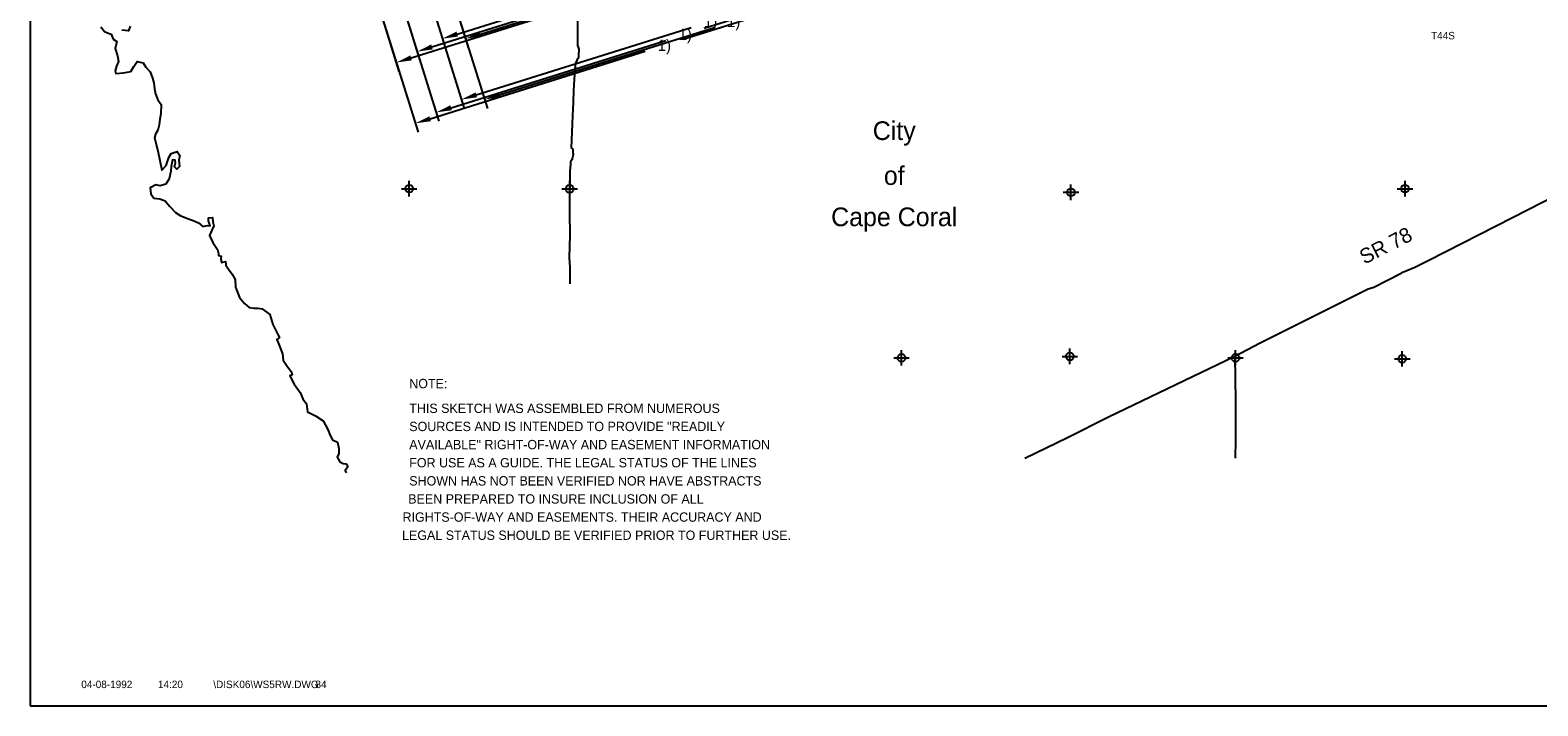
# Model space of a CAD drawing. Extents: x 119693 to 416873, y 706841 to 914021.
# Tile 1 of 99: x 142962 to 191433, y 832571 to 854296. Entities that reach past the tile are written whole.
import ezdxf
from ezdxf.enums import TextEntityAlignment as Align

# ---------------------------------------------------------------- set-up
doc = ezdxf.new("R2010")
doc.units = 0
doc.header["$LTSCALE"] = 800
doc.header["$PDMODE"] = 34
doc.header["$PDSIZE"] = 250
doc.layers.get('0').update_dxf_attribs({"linetype": 'CONTINUOUS'})
for name, color, linetype in [('BORDER', 1, 'CONTINUOUS'), ('MAJROADS', 9, 'CONTINUOUS'), ('PROPRWDIM', 12, 'CONTINUOUS'), ('RWDIM', 10, 'CONTINUOUS'), ('SEC', 2, 'CONTINUOUS'), ('TEXT', 7, 'CONTINUOUS'), ('WATER', 4, 'CONTINUOUS')]:
    doc.layers.add(name, color=color, linetype=linetype)
doc.dimstyles.get("Standard").update_dxf_attribs({"dimtxt": 2.5, "dimasz": 2.5, "dimexe": 1.25, "dimexo": 0.625, "dimtad": 1, "dimcen": 2.5, "dimazin": 3, "dimtfac": 1, "dimtmove": 0, "dimatfit": 3})

# ---------------------------------------------------------------- blocks, each defined once
blk = doc.blocks.new('LOGON')
at = {"color": 0}
blk.add_attdef('DATE', text='', height=1, dxfattribs=at).set_placement((-1.87, 1.76), align=Align.RIGHT)
for tag, p in [('TIME', (1.56, 1.76)), ('DRAWING', (8.97, 1.76)), ('OPERATOR', (22.66, 1.76))]:
    blk.add_attdef(tag, p, '', height=1, dxfattribs=at)
blk = doc.blocks.new('*D')
at = {"color": 0}
for p, q in [((232779, 891947), (232779, 892447)), ((232779, 892447), (233279, 892447)), ((232779, 888563), (232779, 888063)), ((232552, 885854), (233000, 886076)), ((233000, 886076), (233500, 886076)), ((209289, 885625), (209781, 885716)), ((208109, 885406), (207618, 885315)), ((230057, 884623), (229609, 884402)), ((224929, 882891), (224429, 882891)), ((225158, 882447), (224929, 882891)), ((231470, 881761), (231219, 881638)), ((225346, 880543), (225117, 880988)), ((229346, 880713), (229597, 880837)), ((226432, 879978), (226661, 879534)), ((211595, 879247), (211595, 877991)), ((214826, 879210), (214826, 877991)), ((226232, 878825), (226462, 878381)), ((204009, 878202), (204009, 878702)), ((206981, 878758), (206481, 878758)), ((206981, 878258), (206981, 878758)), ((226462, 878381), (226962, 878381)), ((212095, 878291), (212479, 878291)), ((212095, 878291), (212479, 878291)), ((214326, 878291), (213942, 878291)), ((214326, 878291), (213942, 878291)), ((204009, 877112), (204009, 876612)), ((206982, 877058), (206982, 876558)), ((200836, 876739), (202249, 874017)), ((200837, 876739), (202228, 874086)), ((204009, 876612), (203509, 876612)), ((201667, 874053), (187973, 866941)), ((193073, 873861), (192822, 874293)), ((201646, 874119), (193260, 869725)), ((193651, 872866), (193902, 872434)), ((193902, 872434), (194402, 872434)), ((187282, 870722), (186655, 871922)), ((186351, 871424), (184674, 870548)), ((184898, 869655), (184671, 870101)), ((185327, 870506), (184827, 870506)), ((185555, 870061), (185327, 870506)), ((181895, 869096), (183572, 869972)), ((181899, 867927), (181289, 869108)), ((183815, 864775), (192200, 869169)), ((185443, 869203), (185459, 869211)), ((186041, 869114), (186269, 868669)), ((180982, 868612), (176642, 866370)), ((185418, 868629), (185644, 868183)), ((185644, 868183), (186144, 868183)), ((182121, 866931), (183511, 864277)), ((173214, 859275), (186909, 866388)), ((171194, 863555), (175535, 865798)), ((176424, 865245), (176178, 865680)), ((176947, 864322), (177193, 863887)), ((182898, 864313), (178557, 862087)), ((177193, 863887), (177693, 863887)), ((171222, 862411), (170612, 863592)), ((170496, 862661), (170496, 863161)), ((170496, 861511), (170496, 861011)), ((171447, 861480), (172303, 858750)), ((171447, 861480), (172915, 856795)), ((171478, 861473), (172839, 858817)), ((171495, 861500), (172909, 858779)), ((173147, 859312), (177488, 861538)), ((170496, 861011), (169996, 861011)), ((160962, 859792), (161036, 860286)), ((160777, 858555), (160703, 858061)), ((171736, 858887), (164827, 856721)), ((155449, 858218), (154949, 858218)), ((155750, 857819), (155449, 858218)), ((160703, 858061), (160203, 858061)), ((156503, 856821), (156804, 856422)), ((172349, 856932), (165440, 854766)), ((155449, 856465), (156304, 853735)), ((155449, 856465), (156917, 851780)), ((156692, 854170), (163601, 856336)), ((157305, 852216), (164214, 854382))]:
    blk.add_line(p, q, dxfattribs=at)
for points in [[(232862, 891947), (232696, 891947), (232779, 891447)], [(232862, 888563), (232696, 888563), (232779, 889063)], [(209304, 885543), (209274, 885707), (208798, 885534)], [(232589, 885780), (232515, 885929), (232103, 885633)], [(208125, 885324), (208094, 885488), (208601, 885497)], [(230094, 884548), (230020, 884698), (230506, 884844)], [(225084, 882409), (225232, 882485), (225387, 882003)], [(231507, 881687), (231433, 881836), (231918, 881983)], [(229383, 880639), (229310, 880788), (228898, 880492)], [(225272, 880505), (225420, 880582), (225575, 880099)], [(226358, 879940), (226506, 880016), (226202, 880422)], [(226158, 878787), (226307, 878864), (226003, 879270)], [(212095, 878208), (212095, 878375), (211595, 878291)], [(212095, 878208), (212095, 878375), (211595, 878291)], [(214326, 878208), (214326, 878375), (214826, 878291)], [(214326, 878208), (214326, 878375), (214826, 878291)], [(204093, 878202), (203926, 878202), (204009, 877702)], [(206898, 878258), (207065, 878258), (206981, 877758)], [(204093, 877112), (203926, 877112), (204009, 877612)], [(206898, 877058), (207065, 877058), (206981, 877558)], [(201684, 874045), (201607, 874193), (202088, 874351)], [(201706, 873979), (201629, 874127), (202111, 874284)], [(193001, 873819), (193145, 873903), (193324, 873428)], [(193579, 872824), (193723, 872908), (193399, 873299)], [(186389, 871350), (186312, 871498), (186794, 871656)], [(185481, 870023), (185629, 870099), (185783, 869616)], [(184823, 869617), (184972, 869693), (185124, 869209)], [(181933, 869022), (181856, 869170), (181452, 868865)], [(185967, 869076), (186115, 869152), (185813, 869558)], [(181020, 868538), (180944, 868686), (181426, 868842)], [(185343, 868592), (185492, 868667), (185192, 869075)], [(176352, 865204), (176497, 865286), (176671, 864809)], [(176874, 864281), (177019, 864363), (176700, 864757)], [(183853, 864701), (183776, 864849), (183372, 864543)], [(182936, 864239), (182860, 864387), (183343, 864541)], [(171232, 863481), (171156, 863629), (170750, 863325)], [(170580, 862661), (170413, 862661), (170496, 862161)], [(170580, 861511), (170413, 861511), (170496, 862011)], [(161045, 859779), (160880, 859804), (160888, 859297)], [(160859, 858543), (160695, 858568), (160851, 859050)], [(171761, 858807), (171711, 858966), (172213, 859036)], [(173185, 859238), (173109, 859386), (172702, 859084)], [(173253, 859202), (173176, 859349), (172770, 859045)], [(155683, 857769), (155816, 857869), (156051, 857420)], [(156437, 856771), (156570, 856871), (156202, 857220)], [(172374, 856852), (172324, 857011), (172826, 857081)], [(156717, 854091), (156667, 854250), (156215, 854021)], [(157330, 852136), (157280, 852295), (156827, 852066)]]:
    blk.add_solid(points, dxfattribs=at)
for s, p in [("EXISTING 90'", (233779, 892267)), ("EXISTING 75'", (234000, 885896)), ("200'", (206038, 885135)), ("70'", (223191, 882711)), ("270'", (229868, 881057)), ("200'", (204901, 878578)), ('2)', (212979, 878111)), ('2)', (212979, 878111)), ("30'", (227462, 878201)), ("90'", (202272, 876432)), ("150'", (194902, 872254)), ("30'", (183590, 870326)), ('2)', (183891, 870080)), ('1)', (192524, 869267)), ("150'", (186644, 868003)), ('1)', (187235, 866484)), ('2)', (175857, 865904)), ("60'", (178193, 863707)), ('1)', (177817, 861632)), ("150'", (168468, 860831)), ("250'", (153369, 858038)), ("250'", (158623, 857881)), ('1)', (164008, 856349)), ('1)', (164621, 854394))]:
    blk.add_text(s, height=360, dxfattribs=at).set_placement(p)
blk = doc.blocks.new('RWNOTE')
at = {"layer": 'TEXT', "color": 0}
for s, p in [('NOTE:', (0, 0)), ('THIS SKETCH WAS ASSEMBLED FROM NUMEROUS', (0, -796)), ('SOURCES AND IS INTENDED TO PROVIDE "READILY', (0, -1379)), ('AVAILABLE" RIGHT-OF-WAY AND EASEMENT INFORMATION ', (0, -1962)), ('FOR USE AS A GUIDE. THE LEGAL STATUS OF THE LINES', (0, -2545)), ('SHOWN HAS NOT BEEN VERIFIED NOR HAVE ABSTRACTS ', (0, -3128)), ('BEEN PREPARED TO INSURE INCLUSION OF ALL', (-33, -3710)), (' RIGHTS-OF-WAY AND EASEMENTS. THEIR ACCURACY AND ', (-328, -4293)), (' LEGAL STATUS SHOULD BE VERIFIED PRIOR TO FURTHER USE.', (-344, -4876))]:
    blk.add_text(s, height=300, dxfattribs=at).set_placement(p)

msp = doc.modelspace()

# ---------------------------------------------------------------- linework, layer by layer
at = {"layer": 'BORDER', "color": 0}
msp.add_lwpolyline([(142961.637, 832571.048), (238961.637, 832571.048), (238961.637, 895571.048), (142961.637, 895571.048)], close=True, dxfattribs=at)
at = {"layer": 'MAJROADS', "color": 0}
for points in [[(160554.57, 854863.269), (160554.94, 853799.114), (160579.698, 853748.653), (160604.393, 853689.813), (160594.438, 853480.409), (160593.87, 853405.001), (160560.166, 853380.117), (160525.958, 853288.204), (160492.002, 853229.805), (160473.857, 853045.6), (160426.856, 852367.243), (160423.83, 851965.067), (160395.541, 851546.322), (160354.27, 850515.997), (160412.542, 850465.284), (160411.66, 850347.982), (160419.849, 850322.783), (160410.903, 850247.438), (160402.209, 850205.608), (160376.506, 850130.389), (160334.108, 850063.675), (160333.414, 849971.509), (160306.765, 849770.61), (160311.675, 849309.72), (160300.837, 848983.015), (160296.486, 848404.886), (160316.452, 847717.646), (160294.082, 846972.07), (160317.011, 846678.627), (160308.934, 846137.758)], [(174942.177, 840533.316), (176316.958, 841193.84), (177629.195, 841862.79), (181691.221, 843818.425), (182482.002, 844231.5), (185980.989, 845973.47), (186157.392, 846030.81), (187057.48, 846493.347), (187091.122, 846509.855), (187477.821, 846674.559), (187923.612, 846897.48), (190615.434, 848276.775), (192524.916, 849251.311)], [(181691.221, 843818.425), (181717.326, 842388.46), (181716.307, 841114.772), (181705.009, 840533.316)]]:
    msp.add_lwpolyline(points, dxfattribs=at)
at = {"layer": 'SEC', "color": 0}
for p in [(155148.099, 849199.221), (160307.906, 849195.943), (176423.357, 849082.092), (187162.467, 849198.873), (170974.563, 843759.609), (176385.929, 843805.205), (181713.027, 843759.124), (187073.722, 843729.612)]:
    msp.add_point(p, dxfattribs=at)
at = {"layer": 'WATER', "color": 0}
for points in [[(145233.668, 854401.026), (145349.917, 854249.467), (145450.148, 854206.909), (145567.13, 854164.238), (145633.066, 854004.641), (145749.823, 853928.466), (145698.043, 853702.651), (145771.847, 853467.613), (145804.109, 853283.114), (145736.141, 853141.172), (145693.245, 852990.685), (145717.808, 852906.755), (145960.827, 852921.87), (146195.696, 852970.546), (146297.281, 853129.014), (146407.243, 853287.426), (146591.234, 853244.303), (146682.411, 853101.289), (146823.845, 852957.936), (146897.875, 852756.403), (146938.739, 852605.351), (146954.136, 852404.213), (146986.568, 852244.842), (147069.03, 852051.627), (147176.903, 851900.124), (147158.175, 851607.075), (147131.862, 851431.347), (147105.548, 851255.619), (147062.482, 851080.003), (146986.251, 850954.87), (146960.332, 850837.775), (147066.399, 850418.237), (147196.239, 849797.505), (147331.272, 849947.371), (147416.782, 850206.465), (147493.014, 850331.598), (147686.115, 850397.308), (147777.405, 850271.046), (147742.828, 850112.126), (147758.226, 849910.988), (147673.9, 849827.792), (147599.024, 849903.684), (147633.375, 850029.1), (147625.563, 850112.917), (147541.859, 850121.857), (147490.191, 849912.794), (147489.175, 849762.025), (147428.906, 849519.514), (147318.831, 849344.35), (147142.595, 849295.28), (147000.371, 849321.367), (146823.796, 849222.04), (146839.307, 849037.654), (146938.86, 848894.583), (147131.34, 848868.156), (147298.466, 848808.395), (147439.731, 848639.914), (147639.345, 848429.157), (147781.117, 848336.061), (148023.402, 848242.287), (148207.224, 848174.037), (148374.238, 848097.523), (148515.841, 847979.298), (148658.46, 848011.843), (148750.54, 848002.846), (148692.98, 848162.387), (148693.657, 848262.899), (148827.731, 848270.372), (148835.147, 848127.923), (148867.805, 848002.056), (148799.893, 847868.49), (148723.323, 847693.101), (148839.064, 847466.157), (148988.365, 847247.363), (149020.967, 847113.12), (149020.571, 847054.487), (149104.163, 847028.795), (149086.846, 846945.147), (149111.184, 846827.713), (149237.051, 846860.37), (149253.126, 846759.744), (149253.013, 846742.992), (149335.87, 846608.411), (149460.439, 846448.419), (149551.447, 846280.276), (149558.186, 846037.314), (149689.945, 845701.368), (149856.168, 845507.589), (150006.09, 845380.932), (150148.314, 845354.844), (150290.707, 845353.884), (150424.612, 845336.229), (150666.276, 845150.319), (150764.643, 844831.351), (150872.065, 844612.839), (150929.85, 844486.803), (150979.599, 844411.079), (150887.067, 844353.068), (150969.586, 844168.23), (151076.612, 843891.086), (151100.385, 843689.891), (151249.63, 843462.721), (151365.879, 843311.161), (151382.01, 843218.911), (151314.72, 843177.483), (151446.987, 842916.921), (151637.83, 842647.589), (151728.612, 842445.942), (151844.804, 842286.007), (151876.559, 842026.123), (152135.314, 841890.355), (152377.147, 841729.573), (152534.43, 841452.09), (152608.516, 841258.933), (152682.997, 841124.407), (152841.635, 841047.95), (152890.536, 840846.586), (152889.464, 840687.441), (152830.041, 840570.571), (152921.162, 840419.181), (153029.712, 840368.19), (153121.736, 840350.817), (153179.747, 840258.285), (153086.764, 840133.265), (153119.849, 840062.185)], [(146171.957, 854419.832), (146120.685, 854269.402), (145911.453, 854295.941)]]:
    msp.add_lwpolyline(points, dxfattribs=at)

# ---------------------------------------------------------------- block references
at = {"layer": 'TEXT', "color": 0}
msp.add_blockref('RWNOTE', (155149.614, 842783.376), dxfattribs=at)
at = {"layer": 'TEXT', "color": 0, "xscale": 240, "yscale": 240, "zscale": 240}
msp.add_blockref('LOGON', (146695.994, 832718.839), dxfattribs=at).add_auto_attribs({'DATE': '04-08-1992', 'TIME': '14:20', 'OPERATOR': '84', 'DRAWING': '\\DISK06\\WS5RW.DWG'})

# ---------------------------------------------------------------- texts
at = {"layer": 'MAJROADS', "color": 0}
msp.add_text('SR 78', height=480, rotation=27, dxfattribs=at).set_placement((185855.704, 846752.714))
at = {"layer": 'TEXT', "color": 0}
msp.add_text('T44S', height=240, dxfattribs=at).set_placement((188000, 854000))
for s, p in [('City', (170741.517, 850764.066)), ('of', (170741.517, 849319.707)), ('Cape Coral', (170741.517, 847993.581))]:
    msp.add_text(s, height=600, dxfattribs=at).set_placement(p, align=Align.CENTER)

# ---------------------------------------------------------------- dimensions: what is measured, and where the dimension line sits
at = {"layer": 'PROPRWDIM', "color": 0}
for p1, p2, distance, middle in [((171360.16, 862144.057), (182036.795, 867660.562), 1329.736, (176088.081, 866083.671)), ((182078.395, 867664.959), (187420.643, 870455.892), 1353.572, (184122.755, 870260.143))]:
    dim = msp.add_aligned_dim(p1=p1, p2=p2, distance=distance, text='2)', dimstyle='Standard', dxfattribs=at)
    dim.commit()
    dim.dimension.update_dxf_attribs({"geometry": '*D', "text_midpoint": middle})
dim = msp.add_aligned_dim(p1=(207754.225, 877558.332), p2=(207754.17, 877758.332), distance=29.11, text="200'", dimstyle='Standard', dxfattribs=at)
dim.commit()
dim.dimension.update_dxf_attribs({"geometry": '*D', "text_midpoint": (206184.785, 878758.324), "insert": (743.743, 0)})
at = {"layer": 'RWDIM', "color": 0}
for base, p1, p2, text, middle in [((204009.171, 877612.446), (203772.703, 877702.442), (203787.438, 877612.446), "90'", (202640.6, 876612.446)), ((170496.426, 862011.368), (170500.134, 862161.374), (170500.342, 862011.368), "150'", (168982.14, 861011.368)), ((232779.137, 891446.513), (232777.872, 889062.795), (232814.547, 891446.513), "EXISTING 90'", (235467.708, 892446.513))]:
    dim = msp.add_linear_dim(base=base, p1=p1, p2=p2, angle=90, text=text, dimstyle='Standard', dxfattribs=at)
    dim.commit()
    dim.dimension.update_dxf_attribs({"geometry": '*D', "text_midpoint": middle})
for p1, p2, distance, text, middle in [((193107.748, 873302.835), (193183.203, 873172.972), 250.091, "150'", (195416.118, 872433.974)), ((160709.408, 859323.865), (160672.391, 859076.613), 180.708, "250'", (159163.045, 858060.879)), ((156221.366, 857234.924), (156070.747, 857434.459), 24.528, "250'", (153908.695, 858217.818)), ((228940.889, 880405.361), (231960.829, 881896.131), 96.666, "270'", (230408.07, 881237.426)), ((226192.864, 880417.5), (225377.602, 881997.763), -10.645, "70'", (223560.006, 882891.346)), ((230495.234, 884865.074), (232093.139, 885653.867), -23.282, "EXISTING 75'", (235688.712, 886075.638)), ((181981.274, 867196.31), (200697.785, 877004.876), -2995.939, '1)', (192730.187, 869446.968)), ((171340.71, 861739.592), (181981.274, 867196.31), -2984.281, '1)', (178022.773, 861812.487)), ((155358.832, 856751.109), (171357.057, 861766.305), -4909.717, '1)', (164826.592, 854573.795))]:
    dim = msp.add_aligned_dim(p1=p1, p2=p2, distance=distance, text=text, dimstyle='Standard', dxfattribs=at)
    dim.commit()
    dim.dimension.update_dxf_attribs({"geometry": '*D', "text_midpoint": middle})
for p1, p2, distance, text, middle, set_off in [((175110.226, 863999.594), (175139.809, 863947.35), 87.399, "60'", (177068.596, 863120.235), (-1484.315, -766.826)), ((184295.141, 868786.327), (184362.979, 868652.544), 17.874, "150'", (186345.454, 867768.735), (-812.603, -414.709))]:
    dim = msp.add_aligned_dim(p1=p1, p2=p2, distance=distance, text=text, dimstyle='Standard', dxfattribs=at)
    dim.commit()
    dim.dimension.update_dxf_attribs({"geometry": '*D', "text_midpoint": middle, "insert": set_off})

doc.saveas('drawing.dxf')
